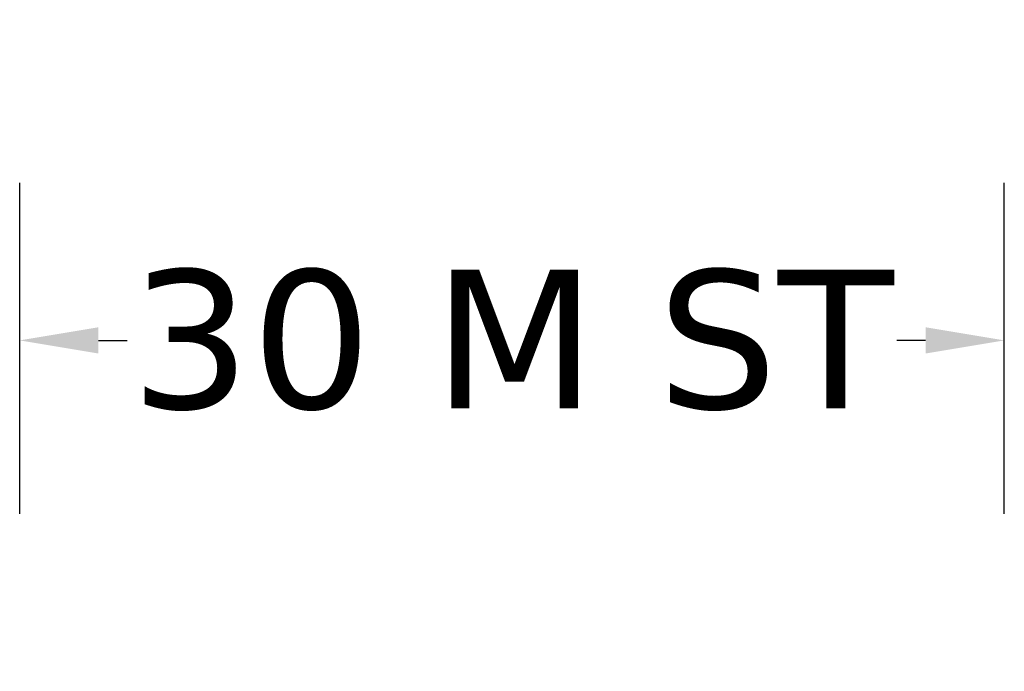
# Model space of a CAD drawing. Header units: feet. Extents: x -7746059455 to -3872100920, y -13315170761 to -6657279710.
# Tile 2 of 34: x -7745890107 to -7745888232, y -13315142930 to -13315141689. Entities that reach past the tile are written whole.
import ezdxf

# ---------------------------------------------------------------- set-up
doc = ezdxf.new("R2010")
doc.units = ezdxf.units.FT
doc.header["$MEASUREMENT"] = 0
doc.header["$PDMODE"] = 34
doc.header["$PDSIZE"] = 40
doc.layers.add('TEX', color=6, linetype='Continuous')
doc.styles.get("Standard").update_dxf_attribs({"font": 'verdana.ttf', "height": 264})
doc.dimstyles.new('ISO-25--------8', dxfattribs={"dimtxt": 264, "dimasz": 150, "dimexe": 300, "dimexo": 300, "dimgap": 0.02, "dimtad": 0, "dimtih": 1, "dimtoh": 1, "dimdec": 0, "dimlfac": 8, "dimdsep": 46, "dimtxsty": 'Standard', "dimcen": 150, "dimclrd": 1, "dimclre": 1, "dimclrt": 1, "dimadec": 0, "dimazin": 0, "dimtfac": 1, "dimtdec": 0, "dimtmove": 2, "dimatfit": 3, "dimfxl": 300, "dimarcsym": 0})

# ---------------------------------------------------------------- blocks, each defined once
blk = doc.blocks.new('*D57')
at = {"layer": 'Defpoints', "color": 0, "ltscale": 20, "transparency": 16777216}
for p in [(-7745888231.523754, -13315142300), (-7745890106.523754, -13315142930), (-7745888231.523754, -13315142930)]:
    blk.add_point(p, dxfattribs=at)
at = {"layer": 'TEX', "color": 1, "lineweight": -2, "ltscale": 20, "transparency": 16777216}
for p, q in [((-7745890106.523754, -13315142630), (-7745890106.523754, -13315142000)), ((-7745888231.523754, -13315142630), (-7745888231.523754, -13315142000)), ((-7745889956.523754, -13315142300), (-7745889901.736836, -13315142300)), ((-7745888381.523754, -13315142300), (-7745888436.310672, -13315142300))]:
    blk.add_line(p, q, dxfattribs=at)
at = {"layer": 'TEX', "color": 1, "ltscale": 20, "transparency": 16777216}
for points in [[(-7745889956.523754, -13315142275), (-7745889956.523754, -13315142325), (-7745890106.523754, -13315142300)], [(-7745888381.523754, -13315142275), (-7745888381.523754, -13315142325), (-7745888231.523754, -13315142300)]]:
    blk.add_solid(points, dxfattribs=at)
at = {"layer": 'TEX', "color": 1, "ltscale": 20, "transparency": 16777216, "insert": (-7745889169.023754, -13315142300), "char_height": 264, "attachment_point": 5}
blk.add_mtext('30 M ST', dxfattribs=at)

msp = doc.modelspace()

# ---------------------------------------------------------------- dimensions: what is measured, and where the dimension line sits
at = {"layer": 'TEX', "color": 3, "ltscale": 20}
dim = msp.add_linear_dim(base=(-7745888231.523754, -13315142300), p1=(-7745890106.523754, -13315142930), p2=(-7745888231.523754, -13315142930), text='30 M ST', dimstyle='ISO-25--------8', dxfattribs=at)
dim.commit()
dim.dimension.update_dxf_attribs({"geometry": '*D57', "text_midpoint": (-7745889169.023754, -13315142300)})

doc.saveas('drawing.dxf')
